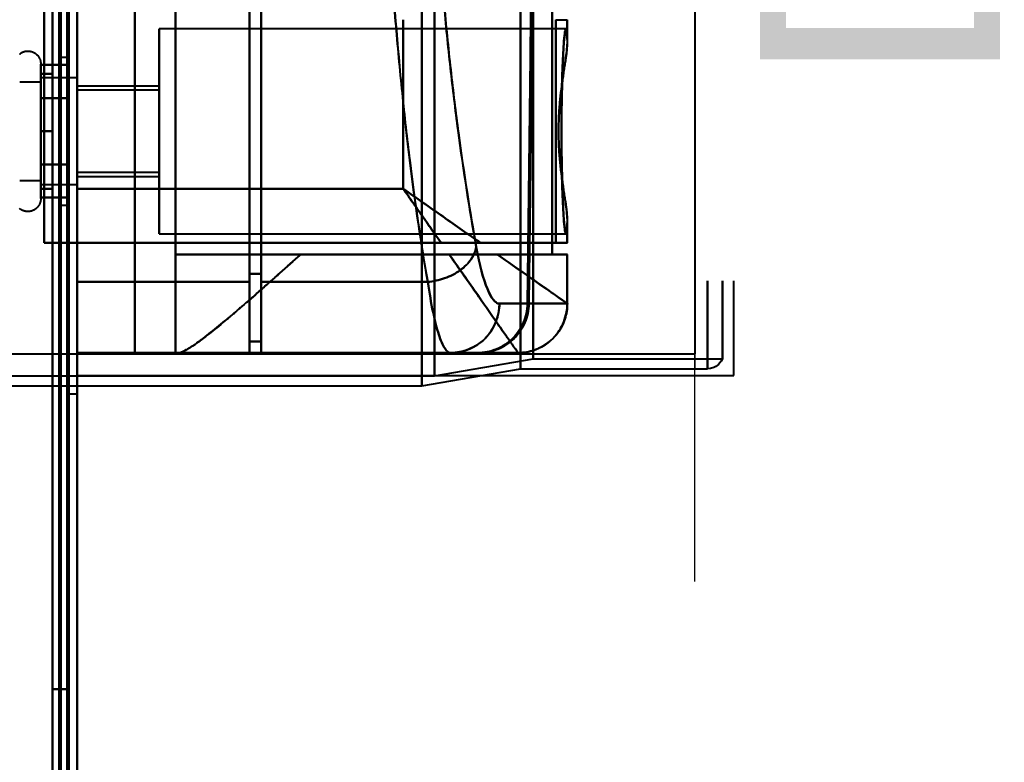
# Model space of a CAD drawing. Header units: millimetres. Extents: x -1352 to 2139, y -120 to 936.
# Tile 44 of 68: x 532 to 591, y 174 to 220. Entities that reach past the tile are written whole.
import ezdxf

# ---------------------------------------------------------------- set-up
doc = ezdxf.new("R2010")
doc.units = ezdxf.units.MM
doc.layers.add('A-GENM', color=13, linetype='Continuous', lineweight=40)
doc.layers.add('G-IMPT', color=8, linetype='Continuous', lineweight=40)
doc.styles.add('Arial_1', font='arial.ttf', dxfattribs={"height": 14.6304})

# ---------------------------------------------------------------- blocks, each defined once
blk = doc.blocks.new('NEXA 400 CALQUES_dwg-748074-Avant')
at = {"layer": 'G-IMPT'}
for p, q in [((535, 128.972), (535, 862.772)), ((534.5, 196.872), (534.5, 298.372)), ((534.5, 298.372), (534.5, 196.872)), ((535, 196.872), (535, 298.372)), ((535, 298.372), (535, 196.872)), ((556, 197.372), (556, 298.372)), ((556, 298.372), (556, 197.372)), ((556.773, 298.372), (556.773, 197.964)), ((556.773, 197.964), (556.773, 298.372)), ((562, 198.407), (562, 298.372)), ((562, 298.372), (562, 198.407)), ((562.773, 298.372), (562.773, 198.998)), ((562.773, 198.998), (562.773, 298.372)), ((572.615, 298.372), (572.615, 199.312)), ((573.387, 298.372), (573.387, 198.407)), ((573.387, 198.407), (573.387, 298.372)), ((574.3, 298.372), (574.3, 198.998)), ((574.3, 198.998), (574.3, 298.372)), ((535, 203.694), (535, 273.694)), ((535, 273.694), (535, 203.694)), ((545.5, 203.694), (545.5, 273.694)), ((545.5, 273.694), (545.5, 203.694)), ((546.2, 203.694), (546.2, 273.694)), ((546.2, 273.694), (546.2, 203.694)), ((545.5, 204.193), (545.5, 273.213)), ((545.5, 273.213), (545.5, 204.193)), ((546.2, 204.193), (546.2, 273.213)), ((546.2, 273.213), (546.2, 204.193)), ((564.152, 219.672), (564.857, 219.672)), ((564.861, 218.346), (564.861, 219.672)), ((564.77, 219.122), (540, 219.122)), ((540, 212.872), (540, 219.122)), ((540, 219.122), (540, 212.872)), ((534.5, 217.372), (534, 217.372)), ((534, 217.372), (534, 212.872)), ((534, 212.872), (534, 217.372)), ((534.5, 217.372), (534.5, 208.372)), ((534.5, 217.372), (534.5, 208.372)), ((534.5, 212.872), (534.5, 217.372)), ((534.5, 212.872), (534.5, 217.372)), ((532.785, 216.972), (532.785, 210.822)), ((532.785, 216.972), (532.785, 209.322)), ((532.785, 216.423), (532.785, 210.822)), ((535, 216.122), (532.785, 216.122)), ((535, 216.122), (532.785, 216.122)), ((532.785, 216.122), (532.785, 210.058)), ((532.785, 211.247), (532.785, 216.122)), ((532.785, 210.058), (532.785, 216.122)), ((532.785, 216.122), (532.785, 211.247)), ((535, 216.122), (535, 212.872)), ((535, 210.058), (535, 216.122)), ((535, 216.122), (535, 212.872)), ((535, 212.872), (535, 216.122)), ((532.785, 215.872), (531.5, 215.872)), ((532.785, 215.872), (531.5, 215.872)), ((532.785, 215.872), (532.785, 211.372)), ((532.785, 211.372), (532.785, 215.872)), ((532.785, 215.872), (532.785, 210.274)), ((532.785, 210.274), (532.785, 215.872)), ((532.785, 215.687), (532.785, 211.247)), ((532.785, 209.622), (532.785, 215.687)), ((532.785, 215.47), (532.785, 209.872)), ((532.785, 209.872), (532.785, 215.47)), ((535, 212.872), (535, 215.687)), ((540, 215.622), (535, 215.622)), ((535, 215.622), (535, 212.872)), ((535, 212.872), (535, 215.622)), ((540, 215.372), (535, 215.372)), ((535, 212.872), (535, 215.372)), ((535, 215.372), (535, 212.872)), ((540, 215.622), (540, 212.872)), ((540, 212.872), (540, 215.622)), ((540, 212.872), (540, 215.372)), ((540, 215.372), (540, 212.872)), ((532.785, 214.922), (532.785, 209.322)), ((532.785, 209.622), (532.785, 214.497)), ((532.785, 214.497), (532.785, 210.058)), ((532.785, 214.372), (532.785, 209.872)), ((532.785, 209.872), (532.785, 214.372)), ((535, 209.622), (535, 214.497)), ((534, 212.872), (534, 208.372)), ((534, 208.372), (534, 212.872)), ((534.5, 208.372), (534.5, 212.872)), ((535, 212.872), (535, 209.622)), ((535, 210.372), (535, 212.872)), ((535, 212.872), (535, 210.372)), ((535, 209.622), (535, 212.872)), ((535, 212.872), (535, 210.122)), ((535, 212.872), (535, 209.622)), ((535, 210.122), (535, 212.872)), ((535, 211.247), (535, 212.872)), ((540, 210.372), (540, 212.872)), ((540, 212.872), (540, 210.372)), ((540, 206.622), (540, 212.872)), ((540, 212.872), (540, 210.122)), ((540, 210.122), (540, 212.872)), ((540, 212.872), (540, 206.622)), ((532.785, 211.247), (532.785, 209.622)), ((532.785, 211.247), (532.785, 209.622)), ((532.785, 210.822), (532.785, 208.772)), ((532.785, 210.822), (532.785, 208.772)), ((535, 210.372), (540, 210.372)), ((535, 210.122), (540, 210.122)), ((531.5, 209.872), (532.785, 209.872)), ((531.5, 209.872), (532.785, 209.872)), ((532.785, 209.622), (535, 209.622)), ((532.785, 209.622), (535, 209.622)), ((535, 209.372), (535, 206.072)), ((535, 206.072), (535, 209.372)), ((534, 208.372), (534.5, 208.372)), ((564.861, 206.072), (564.861, 207.399)), ((540, 206.622), (564.77, 206.622)), ((534.4, 206.072), (535, 206.072)), ((535, 206.072), (534.4, 206.072)), ((535, 128.972), (535, 206.072)), ((559.576, 206.072), (564.861, 206.072)), ((564.861, 206.072), (559.576, 206.072)), ((564.857, 206.072), (564.152, 206.072)), ((564.152, 206.072), (564.857, 206.072)), ((541, 205.372), (541, 199.372)), ((548.615, 205.372), (541, 205.372)), ((541, 205.372), (548.615, 205.372)), ((560.575, 205.372), (564.861, 205.372)), ((564.861, 205.372), (560.575, 205.372)), ((564.857, 205.372), (563.936, 205.372)), ((563.936, 205.372), (564.857, 205.372)), ((564.861, 202.372), (564.861, 205.372)), ((545.5, 200.072), (545.5, 204.193)), ((545.5, 204.193), (545.5, 200.072)), ((546.2, 200.072), (546.2, 204.193)), ((546.2, 204.193), (546.2, 200.072)), ((535, 199.372), (535, 203.694)), ((535, 203.694), (535, 199.372)), ((545.5, 199.372), (545.5, 203.694)), ((545.5, 203.694), (545.5, 199.372)), ((546.2, 199.372), (546.2, 203.694)), ((546.2, 203.694), (546.2, 199.372)), ((560.72, 202.372), (562.437, 202.372)), ((562.437, 202.372), (560.72, 202.372)), ((562.52, 202.372), (564.857, 202.372)), ((564.857, 202.372), (562.52, 202.372)), ((564.86, 202.372), (564.857, 202.372)), ((564.857, 202.372), (564.86, 202.372)), ((-574.16, 199.312), (572.615, 199.312)), ((541.17, 199.372), (541, 199.372)), ((541, 199.372), (541.17, 199.372)), ((541.17, 199.372), (561.861, 199.372)), ((559.381, 199.372), (557.755, 199.372)), ((557.755, 199.372), (559.381, 199.372)), ((559.381, 199.372), (557.755, 199.372)), ((561.858, 199.372), (559.465, 199.372)), ((559.465, 199.372), (561.858, 199.372)), ((561.861, 199.372), (561.858, 199.372)), ((561.861, 199.372), (561.858, 199.372)), ((561.858, 199.372), (561.861, 199.372)), ((556.773, 197.964), (562.773, 198.998)), ((562.773, 198.998), (574.3, 198.998)), ((525.198, 197.964), (556.773, 197.964)), ((556, 197.372), (562, 198.407)), ((562, 198.407), (573.387, 198.407)), ((526, 197.372), (556, 197.372)), ((534.5, 196.872), (535, 196.872))]:
    blk.add_line(p, q, dxfattribs=at)
at = {"layer": 'G-IMPT', "flags": 128}
for points in [[(534.4, 862.772), (534.4, 679.322), (534.4, 495.872), (534.4, 312.422), (534.4, 128.972)], [(534.4, 862.772), (534.4, 679.322), (534.4, 495.872), (534.4, 312.422), (534.4, 128.972)], [(534.4, 128.972), (534.4, 312.422), (534.4, 495.872), (534.4, 679.322), (534.4, 862.772)], [(534.5, 128.972), (534.5, 312.422), (534.5, 495.872), (534.5, 679.322), (534.5, 862.772)], [(535, 128.972), (535, 312.422), (535, 495.872), (535, 679.322), (535, 862.772)], [(535, 862.772), (535, 679.322), (535, 495.872), (535, 312.422), (535, 128.972)], [(533.9, 129.472), (533.9, 312.672), (533.9, 495.872), (533.9, 679.072), (533.9, 862.272)], [(533.9, 862.272), (533.9, 679.072), (533.9, 495.872), (533.9, 312.672), (533.9, 129.472)], [(533.9, 129.472), (533.9, 312.672), (533.9, 495.872), (533.9, 679.072), (533.9, 862.272)], [(534, 862.272), (534, 679.072), (534, 495.872), (534, 312.672), (534, 129.472)], [(534, 862.272), (534, 679.072), (534, 495.872), (534, 312.672), (534, 129.472)], [(534, 129.472), (534, 312.672), (534, 495.872), (534, 679.072), (534, 862.272)], [(534.5, 129.472), (534.5, 312.672), (534.5, 495.872), (534.5, 679.072), (534.5, 862.272)], [(534.5, 862.272), (534.5, 679.072), (534.5, 495.872), (534.5, 312.672), (534.5, 129.472)], [(534.5, 129.472), (534.5, 312.672), (534.5, 495.872), (534.5, 679.072), (534.5, 862.272)], [(534.5, 862.272), (534.5, 679.072), (534.5, 495.872), (534.5, 312.672), (534.5, 129.472)], [(534.5, 129.472), (534.5, 312.672), (534.5, 495.872), (534.5, 679.072), (534.5, 862.272)], [(534.5, 862.272), (534.5, 679.072), (534.5, 495.872), (534.5, 312.672), (534.5, 129.472)], [(534.4, 128.972), (534.4, 303.672), (534.4, 478.372), (534.4, 653.072), (534.4, 827.772)], [(534.4, 827.772), (534.4, 653.072), (534.4, 478.372), (534.4, 303.672), (534.4, 128.972)], [(534.4, 128.972), (534.4, 303.672), (534.4, 478.372), (534.4, 653.072), (534.4, 827.772)], [(534.5, 827.772), (534.5, 653.072), (534.5, 478.372), (534.5, 303.672), (534.5, 128.972)], [(535, 827.772), (535, 653.072), (535, 478.372), (535, 303.672), (535, 128.972)], [(535, 128.972), (535, 303.672), (535, 478.372), (535, 653.072), (535, 827.772)], [(533.5, 129.472), (533.5, 303.922), (533.5, 478.372), (533.5, 652.822), (533.5, 827.272)], [(533.5, 827.272), (533.5, 652.822), (533.5, 478.372), (533.5, 303.922), (533.5, 129.472)], [(533.5, 129.472), (533.5, 303.922), (533.5, 478.372), (533.5, 652.822), (533.5, 827.272)], [(533.5, 827.272), (533.5, 652.822), (533.5, 478.372), (533.5, 303.922), (533.5, 129.472)], [(533.5, 298.872), (533.5, 268.872), (533.5, 238.872), (533.5, 208.872), (533.5, 178.872)], [(533.5, 178.872), (533.5, 208.872), (533.5, 238.872), (533.5, 268.872), (533.5, 298.872)], [(533.5, 298.872), (533.5, 268.872), (533.5, 238.872), (533.5, 208.872), (533.5, 178.872)], [(533.5, 178.872), (533.5, 208.872), (533.5, 238.872), (533.5, 268.872), (533.5, 298.872)], [(534.5, 178.872), (534.5, 208.872), (534.5, 238.872), (534.5, 268.872), (534.5, 298.872)], [(534.5, 298.872), (534.5, 268.872), (534.5, 238.872), (534.5, 208.872), (534.5, 178.872)], [(534.5, 178.872), (534.5, 208.872), (534.5, 238.872), (534.5, 268.872), (534.5, 298.872)], [(534.5, 298.872), (534.5, 268.872), (534.5, 238.872), (534.5, 208.872), (534.5, 178.872)], [(535, 278.372), (535, 258.622), (535, 238.872), (535, 219.122), (535, 199.372)], [(535, 199.372), (535, 219.122), (535, 238.872), (535, 258.622), (535, 278.372)], [(538.509, 278.372), (538.509, 258.622), (538.509, 238.872), (538.509, 219.122), (538.509, 199.372)], [(538.509, 199.372), (538.509, 219.122), (538.509, 238.872), (538.509, 258.622), (538.509, 278.372)], [(541, 199.372), (541, 219.122), (541, 238.872), (541, 258.622), (541, 278.372)], [(541, 278.372), (541, 258.622), (541, 238.872), (541, 219.122), (541, 199.372)], [(533, 271.672), (533, 255.272), (533, 238.872), (533, 222.472), (533, 206.072)], [(533, 206.072), (533, 222.472), (533, 238.872), (533, 255.272), (533, 271.672)], [(533, 271.672), (533, 255.272), (533, 238.872), (533, 222.472), (533, 206.072)], [(533, 206.072), (533, 222.472), (533, 238.872), (533, 255.272), (533, 271.672)], [(533, 206.072), (533, 222.472), (533, 238.872), (533, 255.272), (533, 271.672)], [(533, 271.672), (533, 255.272), (533, 238.872), (533, 222.472), (533, 206.072)], [(534.5, 271.672), (534.5, 255.272), (534.5, 238.872), (534.5, 222.472), (534.5, 206.072)], [(534.5, 206.072), (534.5, 222.472), (534.5, 238.872), (534.5, 255.272), (534.5, 271.672)], [(535, 271.672), (535, 255.272), (535, 238.872), (535, 222.472), (535, 206.072)], [(535, 271.672), (535, 255.272), (535, 238.872), (535, 222.472), (535, 206.072)], [(535, 206.072), (535, 222.472), (535, 238.872), (535, 255.272), (535, 271.672)], [(535, 206.072), (535, 222.472), (535, 238.872), (535, 255.272), (535, 271.672)], [(535, 206.072), (535, 222.472), (535, 238.872), (535, 255.272), (535, 271.672)], [(535, 271.672), (535, 255.272), (535, 238.872), (535, 222.472), (535, 206.072)], [(535, 209.372), (535, 224.122), (535, 238.872), (535, 253.622), (535, 268.372)], [(535, 268.372), (535, 253.622), (535, 238.872), (535, 224.122), (535, 209.372)], [(545.5, 222.394), (545.5, 216.814), (545.5, 211.233), (545.5, 205.653), (545.5, 200.072)], [(545.5, 200.072), (545.5, 205.653), (545.5, 211.233), (545.5, 216.814), (545.5, 222.394)], [(545.5, 199.372), (545.5, 205.111), (545.5, 210.85), (545.5, 216.589), (545.5, 222.327)], [(545.5, 222.327), (545.5, 216.589), (545.5, 210.85), (545.5, 205.111), (545.5, 199.372)], [(562.437, 202.372), (562.494, 207.377), (562.549, 212.382), (562.605, 217.388), (562.659, 222.394)], [(562.659, 222.394), (562.605, 217.388), (562.549, 212.382), (562.494, 207.377), (562.437, 202.372)], [(562.738, 222.327), (562.684, 217.338), (562.63, 212.348), (562.575, 207.36), (562.52, 202.372)], [(562.52, 202.372), (562.575, 207.36), (562.63, 212.348), (562.684, 217.338), (562.738, 222.327)], [(541, 220.372), (541, 216.622), (541, 212.872), (541, 209.122), (541, 205.372)], [(541, 205.372), (541, 209.122), (541, 212.872), (541, 216.622), (541, 220.372)], [(563.936, 205.372), (563.936, 209.122), (563.936, 212.872), (563.936, 216.622), (563.936, 220.372)], [(563.936, 220.372), (563.936, 216.622), (563.936, 212.872), (563.936, 209.122), (563.936, 205.372)], [(554.861, 219.672), (554.861, 217.097), (554.861, 214.522), (554.861, 211.947), (554.861, 209.372)], [(554.861, 209.372), (554.861, 211.947), (554.861, 214.522), (554.861, 217.097), (554.861, 219.672)], [(564.152, 219.672), (564.152, 216.272), (564.152, 212.872), (564.152, 209.472), (564.152, 206.072)], [(564.152, 206.072), (564.152, 209.472), (564.152, 212.872), (564.152, 216.272), (564.152, 219.672)], [(564.857, 219.672), (564.857, 219.379), (564.857, 219.086), (564.857, 218.792), (564.857, 218.499)], [(564.857, 218.499), (564.857, 218.792), (564.857, 219.086), (564.857, 219.379), (564.857, 219.672)], [(531.491, 217.582), (531.516, 217.601), (531.541, 217.62), (531.568, 217.637), (531.595, 217.654), (531.622, 217.669), (531.65, 217.684), (531.679, 217.697), (531.708, 217.709), (531.738, 217.72), (531.768, 217.73), (531.799, 217.738), (531.829, 217.745), (531.86, 217.751), (531.892, 217.756), (531.923, 217.759), (531.955, 217.762), (531.986, 217.763), (532.018, 217.762), (532.049, 217.761), (532.081, 217.758), (532.112, 217.754), (532.143, 217.749), (532.174, 217.742), (532.205, 217.734), (532.235, 217.725), (532.265, 217.715), (532.295, 217.704), (532.324, 217.691), (532.352, 217.677), (532.38, 217.662), (532.407, 217.646), (532.434, 217.629), (532.46, 217.611), (532.485, 217.592), (532.509, 217.572), (532.533, 217.551), (532.556, 217.529), (532.578, 217.506), (532.598, 217.482), (532.618, 217.458), (532.637, 217.433), (532.655, 217.407), (532.672, 217.38), (532.688, 217.352), (532.702, 217.324), (532.716, 217.296), (532.728, 217.267), (532.739, 217.237), (532.749, 217.207), (532.758, 217.177), (532.766, 217.146), (532.772, 217.115), (532.777, 217.084), (532.781, 217.052), (532.784, 217.021), (532.785, 216.989), (532.785, 216.972)], [(531.491, 217.582), (531.516, 217.601), (531.541, 217.62), (531.568, 217.637), (531.595, 217.654), (531.622, 217.669), (531.65, 217.684), (531.679, 217.697), (531.708, 217.709), (531.738, 217.72), (531.768, 217.73), (531.799, 217.738), (531.829, 217.745), (531.86, 217.751), (531.892, 217.756), (531.923, 217.759), (531.955, 217.762), (531.986, 217.763), (532.018, 217.762), (532.049, 217.761), (532.081, 217.758), (532.112, 217.754), (532.143, 217.749), (532.174, 217.742), (532.205, 217.734), (532.235, 217.725), (532.265, 217.715), (532.295, 217.704), (532.324, 217.691), (532.352, 217.677), (532.38, 217.662), (532.407, 217.646), (532.434, 217.629), (532.46, 217.611), (532.485, 217.592), (532.509, 217.572), (532.533, 217.551), (532.556, 217.529), (532.578, 217.506), (532.598, 217.482), (532.618, 217.458), (532.637, 217.433), (532.655, 217.407), (532.672, 217.38), (532.688, 217.352), (532.702, 217.324), (532.716, 217.296), (532.728, 217.267), (532.739, 217.237), (532.749, 217.207), (532.758, 217.177), (532.766, 217.146), (532.772, 217.115), (532.777, 217.084), (532.781, 217.052), (532.784, 217.021), (532.785, 216.989), (532.785, 216.972)], [(532.785, 216.972), (532.785, 216.969), (532.785, 216.959), (532.785, 216.943), (532.785, 216.92), (532.785, 216.891), (532.785, 216.855), (532.785, 216.813), (532.785, 216.764), (532.785, 216.709), (532.785, 216.649), (532.785, 216.582), (532.785, 216.509), (532.785, 216.43), (532.785, 216.346), (532.785, 216.256), (532.785, 216.161), (532.785, 216.06), (532.785, 215.955), (532.785, 215.844), (532.785, 215.729), (532.785, 215.609), (532.785, 215.485), (532.785, 215.356), (532.785, 215.224), (532.785, 215.088), (532.785, 214.948), (532.785, 214.805), (532.785, 214.659), (532.785, 214.51), (532.785, 214.358), (532.785, 214.204), (532.785, 214.048), (532.785, 213.89), (532.785, 213.73), (532.785, 213.569), (532.785, 213.407), (532.785, 213.244), (532.785, 213.08), (532.785, 212.917), (532.785, 212.753), (532.785, 212.589), (532.785, 212.425), (532.785, 212.263), (532.785, 212.101), (532.785, 211.941), (532.785, 211.782), (532.785, 211.625), (532.785, 211.469), (532.785, 211.317), (532.785, 211.166), (532.785, 211.018), (532.785, 210.874), (532.785, 210.822)], [(532.785, 214.922), (532.785, 215.063), (532.785, 215.2), (532.785, 215.333), (532.785, 215.462), (532.785, 215.587), (532.785, 215.708), (532.785, 215.824), (532.785, 215.935), (532.785, 216.042), (532.785, 216.143), (532.785, 216.239), (532.785, 216.33), (532.785, 216.416), (532.785, 216.495), (532.785, 216.569), (532.785, 216.637), (532.785, 216.699), (532.785, 216.755), (532.785, 216.804), (532.785, 216.848), (532.785, 216.885), (532.785, 216.915), (532.785, 216.939), (532.785, 216.957), (532.785, 216.968), (532.785, 216.972)], [(532.785, 216.972), (532.785, 216.969), (532.785, 216.959), (532.785, 216.943), (532.785, 216.92), (532.785, 216.891), (532.785, 216.855), (532.785, 216.813), (532.785, 216.764), (532.785, 216.709), (532.785, 216.649), (532.785, 216.582), (532.785, 216.509), (532.785, 216.43), (532.785, 216.423)], [(532.785, 209.322), (532.785, 209.406), (532.785, 209.497), (532.785, 209.593), (532.785, 209.694), (532.785, 209.8), (532.785, 209.911), (532.785, 210.026), (532.785, 210.147), (532.785, 210.271), (532.785, 210.4), (532.785, 210.533), (532.785, 210.669), (532.785, 210.81), (532.785, 210.953), (532.785, 211.099), (532.785, 211.249), (532.785, 211.4), (532.785, 211.555), (532.785, 211.711), (532.785, 211.869), (532.785, 212.029), (532.785, 212.19), (532.785, 212.352), (532.785, 212.515), (532.785, 212.679), (532.785, 212.843), (532.785, 213.007), (532.785, 213.171), (532.785, 213.334), (532.785, 213.496), (532.785, 213.658), (532.785, 213.818), (532.785, 213.977), (532.785, 214.134), (532.785, 214.289), (532.785, 214.442), (532.785, 214.592), (532.785, 214.739), (532.785, 214.884), (532.785, 215.025), (532.785, 215.163), (532.785, 215.297), (532.785, 215.427), (532.785, 215.554), (532.785, 215.675), (532.785, 215.793), (532.785, 215.906), (532.785, 216.013), (532.785, 216.116), (532.785, 216.214), (532.785, 216.306), (532.785, 216.393), (532.785, 216.474), (532.785, 216.55), (532.785, 216.619), (532.785, 216.683), (532.785, 216.74), (532.785, 216.792), (532.785, 216.837), (532.785, 216.875), (532.785, 216.908), (532.785, 216.933), (532.785, 216.953), (532.785, 216.965), (532.785, 216.972), (532.785, 216.972)], [(532.785, 214.893), (532.785, 215.398), (532.785, 215.903), (532.785, 216.409), (532.785, 216.914)], [(532.785, 216.914), (533.214, 216.914), (533.643, 216.914), (534.071, 216.914), (534.5, 216.914)], [(534.5, 216.914), (534.071, 216.914), (533.643, 216.914), (533.214, 216.914), (532.785, 216.914)], [(532.785, 216.914), (532.785, 216.409), (532.785, 215.903), (532.785, 215.398), (532.785, 214.893)], [(534.5, 216.914), (534.5, 216.409), (534.5, 215.903), (534.5, 215.398), (534.5, 214.893)], [(534.5, 214.893), (534.5, 215.398), (534.5, 215.903), (534.5, 216.409), (534.5, 216.914)], [(534.5, 216.914), (534.5, 216.409), (534.5, 215.903), (534.5, 215.398), (534.5, 214.893)], [(534.5, 214.893), (534.5, 215.398), (534.5, 215.903), (534.5, 216.409), (534.5, 216.914)], [(532.785, 216.423), (532.785, 216.338), (532.785, 216.248), (532.785, 216.152), (532.785, 216.051), (532.785, 215.945), (532.785, 215.834), (532.785, 215.718), (532.785, 215.598), (532.785, 215.473), (532.785, 215.344), (532.785, 215.212), (532.785, 215.075), (532.785, 214.935), (532.785, 214.792), (532.785, 214.645), (532.785, 214.496), (532.785, 214.344), (532.785, 214.19), (532.785, 214.034), (532.785, 213.876), (532.785, 213.716), (532.785, 213.555), (532.785, 213.392), (532.785, 213.229), (532.785, 213.066), (532.785, 212.902), (532.785, 212.738), (532.785, 212.574), (532.785, 212.411), (532.785, 212.248), (532.785, 212.087), (532.785, 211.926), (532.785, 211.768), (532.785, 211.611), (532.785, 211.456), (532.785, 211.303), (532.785, 211.153), (532.785, 211.005), (532.785, 210.861), (532.785, 210.719), (532.785, 210.582), (532.785, 210.448), (532.785, 210.317), (532.785, 210.191), (532.785, 210.069), (532.785, 209.952), (532.785, 209.839), (532.785, 209.731), (532.785, 209.628), (532.785, 209.531), (532.785, 209.438), (532.785, 209.351), (532.785, 209.27), (532.785, 209.195), (532.785, 209.125), (532.785, 209.062), (532.785, 209.004), (532.785, 208.953), (532.785, 208.908), (532.785, 208.869), (532.785, 208.837), (532.785, 208.811), (532.785, 208.792), (532.785, 208.779), (532.785, 208.773), (532.785, 208.772)], [(533.5, 216.372), (533.321, 216.372), (533.143, 216.372), (532.964, 216.372), (532.785, 216.372)], [(532.785, 216.372), (532.785, 215.497), (532.785, 214.622), (532.785, 213.747), (532.785, 212.872)], [(533.5, 216.372), (533.321, 216.372), (533.143, 216.372), (532.964, 216.372), (532.785, 216.372)], [(532.785, 216.372), (532.964, 216.372), (533.143, 216.372), (533.321, 216.372), (533.5, 216.372)], [(532.785, 212.872), (532.785, 213.747), (532.785, 214.622), (532.785, 215.497), (532.785, 216.372)], [(532.785, 216.372), (532.964, 216.372), (533.143, 216.372), (533.321, 216.372), (533.5, 216.372)], [(533.5, 212.872), (533.5, 213.747), (533.5, 214.622), (533.5, 215.497), (533.5, 216.372)], [(533.5, 216.372), (533.5, 215.497), (533.5, 214.622), (533.5, 213.747), (533.5, 212.872)], [(533.5, 212.872), (533.5, 213.747), (533.5, 214.622), (533.5, 215.497), (533.5, 216.372)], [(533.5, 216.372), (533.5, 215.497), (533.5, 214.622), (533.5, 213.747), (533.5, 212.872)], [(532.785, 208.772), (532.785, 208.776), (532.785, 208.785), (532.785, 208.802), (532.785, 208.825), (532.785, 208.854), (532.785, 208.89), (532.785, 208.932), (532.785, 208.98), (532.785, 209.035), (532.785, 209.096), (532.785, 209.163), (532.785, 209.236), (532.785, 209.314), (532.785, 209.399), (532.785, 209.488), (532.785, 209.584), (532.785, 209.684), (532.785, 209.79), (532.785, 209.9), (532.785, 210.016), (532.785, 210.136), (532.785, 210.26), (532.785, 210.388), (532.785, 210.521), (532.785, 210.657), (532.785, 210.797), (532.785, 210.94), (532.785, 211.086), (532.785, 211.235), (532.785, 211.387), (532.785, 211.541), (532.785, 211.697), (532.785, 211.855), (532.785, 212.014), (532.785, 212.175), (532.785, 212.338), (532.785, 212.501), (532.785, 212.664), (532.785, 212.828), (532.785, 212.992), (532.785, 213.156), (532.785, 213.319), (532.785, 213.482), (532.785, 213.643), (532.785, 213.804), (532.785, 213.963), (532.785, 214.12), (532.785, 214.275), (532.785, 214.428), (532.785, 214.579), (532.785, 214.726), (532.785, 214.871), (532.785, 214.922)], [(534.5, 214.893), (534.071, 214.893), (533.643, 214.893), (533.214, 214.893), (532.785, 214.893)], [(532.785, 210.852), (532.785, 211.862), (532.785, 212.872), (532.785, 213.883), (532.785, 214.893)], [(532.785, 214.893), (533.214, 214.893), (533.643, 214.893), (534.071, 214.893), (534.5, 214.893)], [(534.5, 214.893), (534.071, 214.893), (533.643, 214.893), (533.214, 214.893), (532.785, 214.893)], [(532.785, 214.893), (532.785, 213.883), (532.785, 212.872), (532.785, 211.862), (532.785, 210.852)], [(532.785, 214.893), (533.214, 214.893), (533.643, 214.893), (534.071, 214.893), (534.5, 214.893)], [(534.5, 214.893), (534.5, 213.883), (534.5, 212.872), (534.5, 211.862), (534.5, 210.852)], [(534.5, 210.852), (534.5, 211.862), (534.5, 212.872), (534.5, 213.883), (534.5, 214.893)], [(534.5, 214.893), (534.5, 213.883), (534.5, 212.872), (534.5, 211.862), (534.5, 210.852)], [(534.5, 210.852), (534.5, 211.862), (534.5, 212.872), (534.5, 213.883), (534.5, 214.893)], [(532.785, 212.872), (532.964, 212.872), (533.143, 212.872), (533.321, 212.872), (533.5, 212.872)], [(533.5, 212.872), (533.321, 212.872), (533.143, 212.872), (532.964, 212.872), (532.785, 212.872)], [(532.785, 209.372), (532.785, 210.247), (532.785, 211.122), (532.785, 211.997), (532.785, 212.872)], [(532.785, 212.872), (532.964, 212.872), (533.143, 212.872), (533.321, 212.872), (533.5, 212.872)], [(533.5, 212.872), (533.321, 212.872), (533.143, 212.872), (532.964, 212.872), (532.785, 212.872)], [(532.785, 212.872), (532.785, 211.997), (532.785, 211.122), (532.785, 210.247), (532.785, 209.372)], [(533.5, 212.872), (533.5, 211.997), (533.5, 211.122), (533.5, 210.247), (533.5, 209.372)], [(533.5, 209.372), (533.5, 210.247), (533.5, 211.122), (533.5, 211.997), (533.5, 212.872)], [(533.5, 212.872), (533.5, 211.997), (533.5, 211.122), (533.5, 210.247), (533.5, 209.372)], [(533.5, 209.372), (533.5, 210.247), (533.5, 211.122), (533.5, 211.997), (533.5, 212.872)], [(534.5, 210.852), (534.071, 210.852), (533.643, 210.852), (533.214, 210.852), (532.785, 210.852)], [(532.785, 208.831), (532.785, 209.336), (532.785, 209.841), (532.785, 210.346), (532.785, 210.852)], [(532.785, 210.852), (533.214, 210.852), (533.643, 210.852), (534.071, 210.852), (534.5, 210.852)], [(534.5, 210.852), (534.071, 210.852), (533.643, 210.852), (533.214, 210.852), (532.785, 210.852)], [(532.785, 210.852), (532.785, 210.346), (532.785, 209.841), (532.785, 209.336), (532.785, 208.831)], [(532.785, 210.852), (533.214, 210.852), (533.643, 210.852), (534.071, 210.852), (534.5, 210.852)], [(532.785, 210.822), (532.785, 210.682), (532.785, 210.545), (532.785, 210.412), (532.785, 210.283), (532.785, 210.158), (532.785, 210.037), (532.785, 209.921), (532.785, 209.809), (532.785, 209.703), (532.785, 209.601), (532.785, 209.505), (532.785, 209.414), (532.785, 209.329), (532.785, 209.249), (532.785, 209.175), (532.785, 209.108), (532.785, 209.046), (532.785, 208.99), (532.785, 208.94), (532.785, 208.897), (532.785, 208.86), (532.785, 208.829), (532.785, 208.805), (532.785, 208.788), (532.785, 208.777), (532.785, 208.772)], [(534.5, 210.852), (534.5, 210.346), (534.5, 209.841), (534.5, 209.336), (534.5, 208.831)], [(534.5, 208.831), (534.5, 209.336), (534.5, 209.841), (534.5, 210.346), (534.5, 210.852)], [(534.5, 210.852), (534.5, 210.346), (534.5, 209.841), (534.5, 209.336), (534.5, 208.831)], [(534.5, 208.831), (534.5, 209.336), (534.5, 209.841), (534.5, 210.346), (534.5, 210.852)], [(533.5, 209.372), (533.321, 209.372), (533.143, 209.372), (532.964, 209.372), (532.785, 209.372)], [(533.5, 209.372), (533.321, 209.372), (533.143, 209.372), (532.964, 209.372), (532.785, 209.372)], [(532.785, 209.372), (532.964, 209.372), (533.143, 209.372), (533.321, 209.372), (533.5, 209.372)], [(532.785, 209.372), (532.964, 209.372), (533.143, 209.372), (533.321, 209.372), (533.5, 209.372)], [(532.785, 208.772), (532.785, 208.776), (532.785, 208.785), (532.785, 208.802), (532.785, 208.825), (532.785, 208.854), (532.785, 208.89), (532.785, 208.932), (532.785, 208.98), (532.785, 209.035), (532.785, 209.096), (532.785, 209.163), (532.785, 209.236), (532.785, 209.314), (532.785, 209.322)], [(554.861, 209.372), (549.896, 209.372), (544.93, 209.372), (539.965, 209.372), (535, 209.372)], [(535, 209.372), (539.965, 209.372), (544.93, 209.372), (549.896, 209.372), (554.861, 209.372)], [(532.785, 208.772), (532.785, 208.741), (532.783, 208.709), (532.779, 208.678), (532.775, 208.646), (532.769, 208.615), (532.762, 208.584), (532.754, 208.554), (532.745, 208.524), (532.734, 208.494), (532.723, 208.464), (532.71, 208.436), (532.696, 208.407), (532.681, 208.38), (532.664, 208.352), (532.647, 208.326), (532.629, 208.3), (532.609, 208.275), (532.589, 208.251), (532.568, 208.228), (532.545, 208.205), (532.522, 208.184), (532.498, 208.163), (532.474, 208.143), (532.448, 208.125), (532.422, 208.107), (532.395, 208.091), (532.367, 208.075), (532.339, 208.061), (532.31, 208.048), (532.281, 208.036), (532.251, 208.025), (532.221, 208.015), (532.191, 208.007), (532.16, 207.999), (532.129, 207.993), (532.098, 207.989), (532.066, 207.985), (532.035, 207.983), (532.003, 207.982), (531.972, 207.982), (531.94, 207.984), (531.909, 207.987), (531.877, 207.991), (531.846, 207.996), (531.815, 208.003), (531.784, 208.01), (531.754, 208.019), (531.724, 208.03), (531.695, 208.041), (531.666, 208.054), (531.637, 208.067), (531.609, 208.082), (531.582, 208.098), (531.555, 208.115), (531.53, 208.133), (531.504, 208.152), (531.48, 208.172)], [(532.785, 208.772), (532.785, 208.741), (532.783, 208.709), (532.779, 208.678), (532.775, 208.646), (532.769, 208.615), (532.762, 208.584), (532.754, 208.554), (532.745, 208.524), (532.734, 208.494), (532.723, 208.464), (532.71, 208.436), (532.696, 208.407), (532.681, 208.38), (532.664, 208.352), (532.647, 208.326), (532.629, 208.3), (532.609, 208.275), (532.589, 208.251), (532.568, 208.228), (532.545, 208.205), (532.522, 208.184), (532.498, 208.163), (532.474, 208.143), (532.448, 208.125), (532.422, 208.107), (532.395, 208.091), (532.367, 208.075), (532.339, 208.061), (532.31, 208.048), (532.281, 208.036), (532.251, 208.025), (532.221, 208.015), (532.191, 208.007), (532.16, 207.999), (532.129, 207.993), (532.098, 207.989), (532.066, 207.985), (532.035, 207.983), (532.003, 207.982), (531.972, 207.982), (531.94, 207.984), (531.909, 207.987), (531.877, 207.991), (531.846, 207.996), (531.815, 208.003), (531.784, 208.01), (531.754, 208.019), (531.724, 208.03), (531.695, 208.041), (531.666, 208.054), (531.637, 208.067), (531.609, 208.082), (531.582, 208.098), (531.555, 208.115), (531.53, 208.133), (531.504, 208.152), (531.48, 208.172)], [(534.5, 208.831), (534.071, 208.831), (533.643, 208.831), (533.214, 208.831), (532.785, 208.831)], [(532.785, 208.831), (533.214, 208.831), (533.643, 208.831), (534.071, 208.831), (534.5, 208.831)], [(564.857, 207.246), (564.857, 206.953), (564.857, 206.659), (564.857, 206.366), (564.857, 206.072)], [(564.857, 206.072), (564.857, 206.366), (564.857, 206.659), (564.857, 206.953), (564.857, 207.246)], [(533, 206.072), (533.125, 206.072), (533.25, 206.072), (533.375, 206.072), (533.5, 206.072)], [(534.5, 206.072), (534.125, 206.072), (533.75, 206.072), (533.375, 206.072), (533, 206.072)], [(533.5, 206.072), (533.375, 206.072), (533.25, 206.072), (533.125, 206.072), (533, 206.072)], [(533, 206.072), (533.375, 206.072), (533.75, 206.072), (534.125, 206.072), (534.5, 206.072)], [(534.4, 206.072), (534.05, 206.072), (533.7, 206.072), (533.35, 206.072), (533, 206.072)], [(533, 206.072), (533.5, 206.072), (534, 206.072), (534.5, 206.072), (535, 206.072)], [(535, 206.072), (534.5, 206.072), (534, 206.072), (533.5, 206.072), (533, 206.072)], [(533, 206.072), (533.35, 206.072), (533.7, 206.072), (534.05, 206.072), (534.4, 206.072)], [(533.5, 206.072), (533.5, 186.922), (533.5, 167.772), (533.5, 148.622), (533.5, 129.472)], [(533.5, 206.072), (533.5, 186.922), (533.5, 167.772), (533.5, 148.622), (533.5, 129.472)], [(533.5, 129.472), (533.5, 148.622), (533.5, 167.772), (533.5, 186.922), (533.5, 206.072)], [(534.45, 206.072), (534.212, 206.072), (533.975, 206.072), (533.737, 206.072), (533.5, 206.072)], [(533.5, 206.072), (533.725, 206.072), (533.95, 206.072), (534.175, 206.072), (534.4, 206.072)], [(533.5, 129.472), (533.5, 148.622), (533.5, 167.772), (533.5, 186.922), (533.5, 206.072)], [(534.4, 206.072), (534.4, 186.797), (534.4, 167.522), (534.4, 148.247), (534.4, 128.972)], [(534.4, 206.072), (534.4, 186.797), (534.4, 167.522), (534.4, 148.247), (534.4, 128.972)], [(534.4, 128.972), (534.4, 148.247), (534.4, 167.522), (534.4, 186.797), (534.4, 206.072)], [(534.5, 206.072), (534.488, 206.072), (534.475, 206.072), (534.463, 206.072), (534.45, 206.072)], [(534.5, 128.972), (534.5, 148.247), (534.5, 167.522), (534.5, 186.797), (534.5, 206.072)], [(535, 206.072), (535, 186.797), (535, 167.522), (535, 148.247), (535, 128.972)], [(535, 128.972), (535, 148.247), (535, 167.522), (535, 186.797), (535, 206.072)], [(535, 128.972), (535, 148.247), (535, 167.522), (535, 186.797), (535, 206.072)], [(535, 206.072), (535, 186.797), (535, 167.522), (535, 148.247), (535, 128.972)], [(564.152, 206.072), (556.864, 206.072), (549.576, 206.072), (542.288, 206.072), (535, 206.072)], [(535, 206.072), (542.288, 206.072), (549.576, 206.072), (556.864, 206.072), (564.152, 206.072)], [(557.17, 206.072), (551.628, 206.072), (546.085, 206.072), (540.543, 206.072), (535, 206.072)], [(535, 206.072), (540.543, 206.072), (546.085, 206.072), (551.628, 206.072), (557.17, 206.072)], [(563.936, 205.372), (558.202, 205.372), (552.468, 205.372), (546.734, 205.372), (541, 205.372)], [(541, 205.372), (541, 203.872), (541, 202.372), (541, 200.872), (541, 199.372)], [(541, 205.372), (546.734, 205.372), (552.468, 205.372), (558.202, 205.372), (563.936, 205.372)], [(541, 199.372), (541, 200.872), (541, 202.372), (541, 203.872), (541, 205.372)], [(548.615, 205.372), (550.876, 205.372), (553.138, 205.372), (555.399, 205.372), (557.661, 205.372)], [(557.661, 205.372), (555.399, 205.372), (553.138, 205.372), (550.876, 205.372), (548.615, 205.372)], [(564.857, 202.372), (564.857, 203.122), (564.857, 203.872), (564.857, 204.622), (564.857, 205.372)], [(564.857, 205.372), (564.857, 204.622), (564.857, 203.872), (564.857, 203.122), (564.857, 202.372)], [(545.5, 204.193), (545.675, 204.193), (545.85, 204.193), (546.025, 204.193), (546.2, 204.193)], [(546.2, 204.193), (546.025, 204.193), (545.85, 204.193), (545.675, 204.193), (545.5, 204.193)], [(545.5, 203.694), (542.875, 203.694), (540.25, 203.694), (537.625, 203.694), (535, 203.694)], [(535, 203.694), (537.625, 203.694), (540.25, 203.694), (542.875, 203.694), (545.5, 203.694)], [(556.359, 203.694), (553.819, 203.694), (551.28, 203.694), (548.74, 203.694), (546.2, 203.694)], [(546.2, 203.694), (548.74, 203.694), (551.28, 203.694), (553.819, 203.694), (556.359, 203.694)], [(564.861, 202.372), (564.858, 202.252), (564.851, 202.133), (564.839, 202.013), (564.822, 201.894), (564.801, 201.776), (564.775, 201.659), (564.744, 201.543), (564.708, 201.429), (564.668, 201.315), (564.624, 201.204), (564.575, 201.094), (564.522, 200.987), (564.464, 200.882), (564.402, 200.779), (564.337, 200.678), (564.267, 200.581), (564.193, 200.486), (564.116, 200.394), (564.035, 200.306), (563.951, 200.22), (563.863, 200.138), (563.772, 200.06), (563.678, 199.985), (563.581, 199.915), (563.482, 199.848), (563.379, 199.785), (563.275, 199.726), (563.168, 199.672), (563.059, 199.622), (562.948, 199.576), (562.835, 199.535), (562.721, 199.498), (562.605, 199.466), (562.488, 199.439), (562.371, 199.416), (562.252, 199.398), (562.133, 199.385), (562.013, 199.376), (561.893, 199.372), (561.861, 199.372)], [(545.5, 200.072), (545.675, 200.072), (545.85, 200.072), (546.025, 200.072), (546.2, 200.072)], [(545.5, 200.072), (545.675, 200.072), (545.85, 200.072), (546.025, 200.072), (546.2, 200.072)], [(546.2, 200.072), (546.025, 200.072), (545.85, 200.072), (545.675, 200.072), (545.5, 200.072)], [(546.2, 200.072), (546.025, 200.072), (545.85, 200.072), (545.675, 200.072), (545.5, 200.072)], [(546.2, 199.372), (546.2, 199.547), (546.2, 199.722), (546.2, 199.897), (546.2, 200.072)], [(546.2, 200.072), (546.2, 199.897), (546.2, 199.722), (546.2, 199.547), (546.2, 199.372)], [(535, 199.372), (535.877, 199.372), (536.754, 199.372), (537.631, 199.372), (538.509, 199.372)], [(538.509, 199.372), (537.631, 199.372), (536.754, 199.372), (535.877, 199.372), (535, 199.372)], [(535, 199.372), (537.625, 199.372), (540.25, 199.372), (542.875, 199.372), (545.5, 199.372)], [(545.5, 199.372), (542.875, 199.372), (540.25, 199.372), (537.625, 199.372), (535, 199.372)], [(538.509, 199.372), (539.131, 199.372), (539.754, 199.372), (540.377, 199.372), (541, 199.372)], [(541, 199.372), (540.377, 199.372), (539.754, 199.372), (539.131, 199.372), (538.509, 199.372)], [(541.17, 199.372), (546.343, 199.372), (551.515, 199.372), (556.688, 199.372), (561.861, 199.372)], [(561.861, 199.372), (556.688, 199.372), (551.515, 199.372), (546.343, 199.372), (541.17, 199.372)], [(559.465, 199.372), (555.974, 199.372), (552.483, 199.372), (548.991, 199.372), (545.5, 199.372)], [(545.5, 199.372), (548.991, 199.372), (552.483, 199.372), (555.974, 199.372), (559.465, 199.372)], [(557.755, 199.372), (554.866, 199.372), (551.977, 199.372), (549.089, 199.372), (546.2, 199.372)], [(546.2, 199.372), (549.089, 199.372), (551.977, 199.372), (554.866, 199.372), (557.755, 199.372)], [(559.381, 199.372), (556.086, 199.372), (552.791, 199.372), (549.495, 199.372), (546.2, 199.372)], [(546.2, 199.372), (549.495, 199.372), (552.791, 199.372), (556.086, 199.372), (559.381, 199.372)], [(561.858, 199.372), (561.158, 199.372), (559.873, 199.372), (559.465, 199.372)], [(574.3, 198.998), (574.231, 198.87), (574.062, 198.669), (573.903, 198.55), (573.774, 198.485), (573.569, 198.424), (573.387, 198.407)], [(533.5, 178.872), (533.75, 178.872), (534, 178.872), (534.25, 178.872), (534.5, 178.872)], [(534.5, 178.872), (534.25, 178.872), (534, 178.872), (533.75, 178.872), (533.5, 178.872)], [(533.5, 178.872), (533.75, 178.872), (534, 178.872), (534.25, 178.872), (534.5, 178.872)], [(534.5, 178.872), (534.25, 178.872), (534, 178.872), (533.75, 178.872), (533.5, 178.872)]]:
    blk.add_lwpolyline(points, dxfattribs=at)
at = {"layer": 'G-IMPT'}
blk.add_arc((561.861, 202.372), 3, 270, 360, dxfattribs=at)
for centre, ratio in [((557.755, 202.372), 0.988401), ((561.858, 202.372), 0.999612), ((561.858, 202.372), 0.999612)]:
    blk.add_ellipse(centre, major_axis=(0, 3), ratio=ratio, start_param=3.141593, end_param=4.712389, dxfattribs=at)
for points in [[(556.163, 273.694), (555.333, 269.009), (554.098, 257.89), (553.306, 238.422), (554.236, 219.067), (555.514, 208.218), (556.359, 203.694)], [(554.861, 209.372), (555.27, 209.085), (556.088, 208.514), (557.297, 207.667), (558.469, 206.846), (559.215, 206.326), (559.576, 206.072)], [(559.313, 205.83), (559.272, 205.592), (559.058, 205.08), (558.382, 204.368), (557.396, 203.879), (556.688, 203.724), (556.359, 203.694)], [(556.359, 203.694), (556.688, 203.724), (557.396, 203.879), (558.382, 204.368), (559.058, 205.08), (559.272, 205.592), (559.313, 205.83)], [(559.576, 206.072), (559.205, 206.072), (558.423, 206.072), (557.59, 206.072), (557.17, 206.072)], [(559.313, 205.83), (559.514, 204.721), (559.976, 202.988), (560.479, 202.372), (560.72, 202.372)], [(560.72, 202.372), (560.474, 202.378), (559.978, 202.984), (559.515, 204.722), (559.313, 205.83)], [(557.661, 205.372), (558.28, 204.487), (559.441, 202.829), (560.8, 200.888), (561.663, 199.654), (561.861, 199.372), (561.861, 199.372)], [(564.861, 202.372), (564.861, 202.372), (564.073, 202.924), (561.892, 204.451), (560.575, 205.372)], [(560.575, 205.372), (561.233, 204.906), (562.439, 204.075), (563.811, 203.113), (564.667, 202.506), (564.861, 202.374), (564.861, 202.372)], [(556.359, 203.694), (556.459, 203.012), (556.67, 201.78), (557.024, 200.405), (557.39, 199.565), (557.633, 199.372), (557.755, 199.372)], [(557.755, 199.372), (557.635, 199.372), (557.387, 199.568), (557.025, 200.403), (556.67, 201.784), (556.459, 203.004), (556.359, 203.694)], [(560.72, 202.372), (560.72, 202.019), (560.569, 201.245), (559.918, 200.184), (558.869, 199.525), (558.104, 199.372), (557.755, 199.372)], [(562.437, 202.372), (562.432, 201.978), (562.265, 201.191), (561.581, 200.195), (560.57, 199.529), (559.778, 199.372), (559.381, 199.372)], [(559.381, 199.372), (559.589, 199.375), (559.991, 199.417), (560.544, 199.581), (561.075, 199.864), (561.541, 200.235), (561.921, 200.693), (562.213, 201.218), (562.384, 201.766), (562.431, 202.166), (562.437, 202.372)], [(559.465, 199.372), (559.861, 199.372), (560.654, 199.529), (561.665, 200.195), (562.348, 201.191), (562.515, 201.978), (562.52, 202.372)], [(562.52, 202.372), (562.514, 202.166), (562.467, 201.766), (562.296, 201.218), (562.004, 200.694), (561.624, 200.235), (561.159, 199.864), (560.628, 199.581), (560.075, 199.417), (559.673, 199.375), (559.465, 199.372)], [(561.861, 199.372), (562.214, 199.372), (562.988, 199.525), (564.049, 200.184), (564.708, 201.245), (564.861, 202.019), (564.861, 202.372)]]:
    blk.add_open_spline(points, degree=3, dxfattribs=at)
for points, knots in [([(556.359, 203.694), (555.975, 205.964), (555.425, 209.699), (554.8, 215.159), (554.25, 221.025), (553.759, 228.686), (553.528, 238.46), (553.688, 248.119), (554.135, 255.996), (554.644, 261.859), (555.251, 267.531), (555.787, 271.359), (556.163, 273.694)], [0, 0, 0, 0, 0.125, 0.1875, 0.25, 0.375, 0.5, 0.625, 0.75, 0.8125, 0.875, 1, 1, 1, 1]), ([(559.115, 271.63), (558.737, 269.44), (558.197, 265.849), (557.585, 260.524), (557.072, 255.015), (556.62, 247.601), (556.458, 238.506), (556.692, 229.303), (557.188, 222.094), (557.743, 216.585), (558.374, 211.46), (558.927, 207.957), (559.313, 205.83)], [0, 0, 0, 0, 0.125, 0.1875, 0.25, 0.375, 0.5, 0.625, 0.75, 0.8125, 0.875, 1, 1, 1, 1]), ([(559.313, 205.83), (558.913, 208.078), (558.354, 211.625), (557.729, 216.719), (557.329, 220.694), (556.998, 224.933), (556.743, 229.411), (556.576, 233.988), (556.507, 238.486), (556.542, 242.992), (556.675, 247.591), (556.898, 252.107), (557.201, 256.398), (557.578, 260.442), (558.176, 265.647), (558.722, 269.301), (559.115, 271.63)], [0, 0, 0, 0, 0.125, 0.1875, 0.25, 0.3125, 0.375, 0.4375, 0.5, 0.5625, 0.625, 0.6875, 0.75, 0.8125, 0.875, 1, 1, 1, 1]), ([(564.498, 212.872), (564.499, 213.404), (564.508, 214.464), (564.534, 215.944), (564.582, 217.21), (564.637, 218.21), (564.699, 218.892), (564.781, 219.278), (564.828, 218.954), (564.857, 218.499)], [0, 0, 0, 0, 0.125, 0.25, 0.375, 0.5, 0.625, 0.75, 1, 1, 1, 1]), ([(564.857, 218.499), (564.839, 218.676), (564.802, 218.928), (564.755, 218.985), (564.718, 218.876), (564.69, 218.717), (564.668, 218.521), (564.651, 218.325), (564.638, 218.161), (564.626, 217.967), (564.609, 217.66), (564.58, 217.014), (564.549, 216.082), (564.524, 215.072), (564.509, 214.307), (564.5, 213.555), (564.496, 212.872), (564.5, 212.19), (564.509, 211.438), (564.524, 210.673), (564.549, 209.663), (564.58, 208.731), (564.609, 208.085), (564.626, 207.777), (564.638, 207.584), (564.651, 207.42), (564.668, 207.223), (564.69, 207.027), (564.718, 206.868), (564.755, 206.76), (564.802, 206.817), (564.839, 207.069), (564.857, 207.246)], [0, 0, 0, 0, 0.0625, 0.125, 0.15625, 0.1875, 0.21875, 0.234375, 0.25, 0.265625, 0.28125, 0.3125, 0.375, 0.40625, 0.4375, 0.46875, 0.5, 0.53125, 0.5625, 0.59375, 0.625, 0.6875, 0.71875, 0.734375, 0.75, 0.765625, 0.78125, 0.8125, 0.84375, 0.875, 0.9375, 1, 1, 1, 1]), ([(564.857, 218.499), (564.857, 218.37), (564.849, 218.15), (564.821, 217.807), (564.793, 217.526), (564.754, 217.226), (564.703, 216.909), (564.647, 216.572), (564.596, 216.214), (564.545, 215.832), (564.471, 215.297), (564.406, 214.735), (564.366, 214.168), (564.334, 213.594), (564.321, 213.16), (564.318, 212.872)], [0, 0, 0, 0, 0.125, 0.1875, 0.25, 0.3125, 0.375, 0.4375, 0.5, 0.5625, 0.625, 0.75, 0.8125, 0.875, 1, 1, 1, 1]), ([(564.857, 207.246), (564.872, 207.54), (564.823, 208.047), (564.7, 208.856), (564.596, 209.52), (564.493, 210.282), (564.4, 211.133), (564.335, 212.019), (564.309, 212.872), (564.335, 213.725), (564.422, 214.909), (564.562, 216.006), (564.7, 216.888), (564.823, 217.698), (564.872, 218.204), (564.857, 218.499)], [0, 0, 0, 0, 0.125, 0.1875, 0.25, 0.3125, 0.375, 0.4375, 0.5, 0.5625, 0.625, 0.75, 0.8125, 0.875, 1, 1, 1, 1]), ([(564.318, 212.872), (564.321, 212.585), (564.334, 212.151), (564.366, 211.577), (564.406, 211.009), (564.471, 210.448), (564.545, 209.913), (564.596, 209.531), (564.647, 209.173), (564.703, 208.836), (564.754, 208.518), (564.793, 208.218), (564.821, 207.938), (564.849, 207.595), (564.857, 207.375), (564.857, 207.246)], [0, 0, 0, 0, 0.125, 0.1875, 0.25, 0.375, 0.4375, 0.5, 0.5625, 0.625, 0.6875, 0.75, 0.8125, 0.875, 1, 1, 1, 1]), ([(564.857, 207.246), (564.828, 206.791), (564.781, 206.467), (564.699, 206.852), (564.637, 207.535), (564.582, 208.535), (564.534, 209.801), (564.508, 211.281), (564.499, 212.34), (564.498, 212.872)], [0, 0, 0, 0, 0.25, 0.375, 0.5, 0.625, 0.75, 0.875, 1, 1, 1, 1]), ([(559.576, 206.072), (558.854, 206.577), (557.7, 207.385), (556.088, 208.513), (555.27, 209.086), (554.861, 209.372)], [0, 0, 0, 0, 0.5, 0.75, 1, 1, 1, 1]), ([(554.861, 209.372), (555.057, 209.092), (555.449, 208.532), (556.228, 207.419), (556.8, 206.602), (557.17, 206.073)], [0, 0, 0, 0, 0.25, 0.5, 1, 1, 1, 1]), ([(557.17, 206.072), (556.799, 206.601), (556.228, 207.418), (555.449, 208.532), (555.057, 209.092), (554.861, 209.372)], [0, 0, 0, 0, 0.5, 0.75, 1, 1, 1, 1]), ([(557.17, 206.072), (557.377, 206.069), (557.694, 206.073), (558.106, 206.073), (558.411, 206.072), (558.712, 206.073), (559.105, 206.072), (559.393, 206.074), (559.576, 206.072)], [0, 0, 0, 0, 0.25, 0.375, 0.5, 0.625, 0.75, 1, 1, 1, 1]), ([(548.615, 205.372), (548.177, 204.986), (547.328, 204.229), (546.135, 203.15), (545.204, 202.345), (544.499, 201.747), (543.997, 201.314), (543.506, 200.901), (543.028, 200.521), (542.584, 200.185), (542.197, 199.9), (541.87, 199.671), (541.492, 199.445), (541.28, 199.372), (541.17, 199.372)], [0, 0, 0, 0, 0.125, 0.25, 0.375, 0.4375, 0.5, 0.5625, 0.625, 0.6875, 0.75, 0.8125, 0.875, 1, 1, 1, 1]), ([(541.17, 199.372), (541.268, 199.389), (541.475, 199.469), (541.86, 199.685), (542.198, 199.898), (542.587, 200.179), (543.023, 200.525), (543.496, 200.911), (543.996, 201.315), (544.508, 201.736), (545.033, 202.19), (545.574, 202.668), (546.143, 203.166), (546.738, 203.683), (547.552, 204.403), (548.186, 204.976), (548.615, 205.372)], [0, 0, 0, 0, 0.125, 0.1875, 0.25, 0.3125, 0.375, 0.4375, 0.5, 0.5625, 0.625, 0.6875, 0.75, 0.8125, 0.875, 1, 1, 1, 1]), ([(560.575, 205.372), (560.363, 205.375), (560.026, 205.372), (559.613, 205.372), (559.373, 205.373), (559.189, 205.372), (559.003, 205.372), (558.816, 205.373), (558.627, 205.374), (558.243, 205.372), (557.916, 205.369), (557.661, 205.372)], [0, 0, 0, 0, 0.25, 0.375, 0.4375, 0.5, 0.5625, 0.625, 0.6875, 0.75, 1, 1, 1, 1]), ([(557.661, 205.372), (557.922, 205.372), (558.436, 205.372), (559.448, 205.372), (560.145, 205.372), (560.575, 205.372)], [0, 0, 0, 0, 0.25, 0.5, 1, 1, 1, 1]), ([(561.861, 199.372), (561.853, 199.372), (561.708, 199.584), (561.223, 200.271), (560.733, 200.976), (560.117, 201.858), (559.15, 203.244), (558.297, 204.487), (557.661, 205.372)], [0, 0, 0, 0, 0.25, 0.375, 0.5, 0.625, 0.75, 1, 1, 1, 1])]:
    blk.add_open_spline(points, degree=3, knots=knots, dxfattribs=at)
blk = doc.blocks.new('Maintenance r21 - Maintenance r21-748144-Avant')
at = {"layer": 'A-GENM'}
for p, q in [((535, 0), (535, 862.872)), ((535, 862.872), (535, 0))]:
    blk.add_line(p, q, dxfattribs=at)
blk = doc.blocks.new('Souche connecteur circulaire R23 - Souche connecteur circulaire R23-748175-Avant')
at = {"layer": 'A-GENM'}
for p, q in [((535, 298), (535, 198)), ((575, 198), (575, 298)), ((535, 198), (575, 198))]:
    blk.add_line(p, q, dxfattribs=at)

msp = doc.modelspace()

# ---------------------------------------------------------------- linework, layer by layer
at = {"color": 1, "lineweight": 30}
for p, q in [((572.615, 398.372), (572.615, 198.372)), ((572.615, 185.437), (572.615, 211.308))]:
    msp.add_line(p, q, dxfattribs=at)
at = {"color": 94, "lineweight": 30}
msp.add_line((572.615, 198.372), (572.615, 398.372), dxfattribs=at)

# ---------------------------------------------------------------- block references
at = {"layer": 'A-GENM'}
for name in ['Maintenance r21 - Maintenance r21-748144-Avant', 'Souche connecteur circulaire R23 - Souche connecteur circulaire R23-748175-Avant']:
    msp.add_blockref(name, (0, 0), dxfattribs=at)
at = {"layer": 'G-IMPT'}
msp.add_blockref('NEXA 400 CALQUES_dwg-748074-Avant', (0, 0), dxfattribs=at)

# ---------------------------------------------------------------- next in the draw order: texts
at = {"color": 5, "lineweight": 30, "insert": (576.586, 257.037), "char_height": 14.6304, "width": 99.20583, "attachment_point": 2, "rotation": 90, "line_spacing_factor": 0.941778, "style": 'Arial_1', "bg_fill": 3, "box_fill_scale": 1.25, "bg_fill_color": 9, "bg_fill_true_color": 13158600, "bg_fill_transparency": 0}
msp.add_mtext('Diamètre', dxfattribs=at)

doc.saveas('drawing.dxf')
